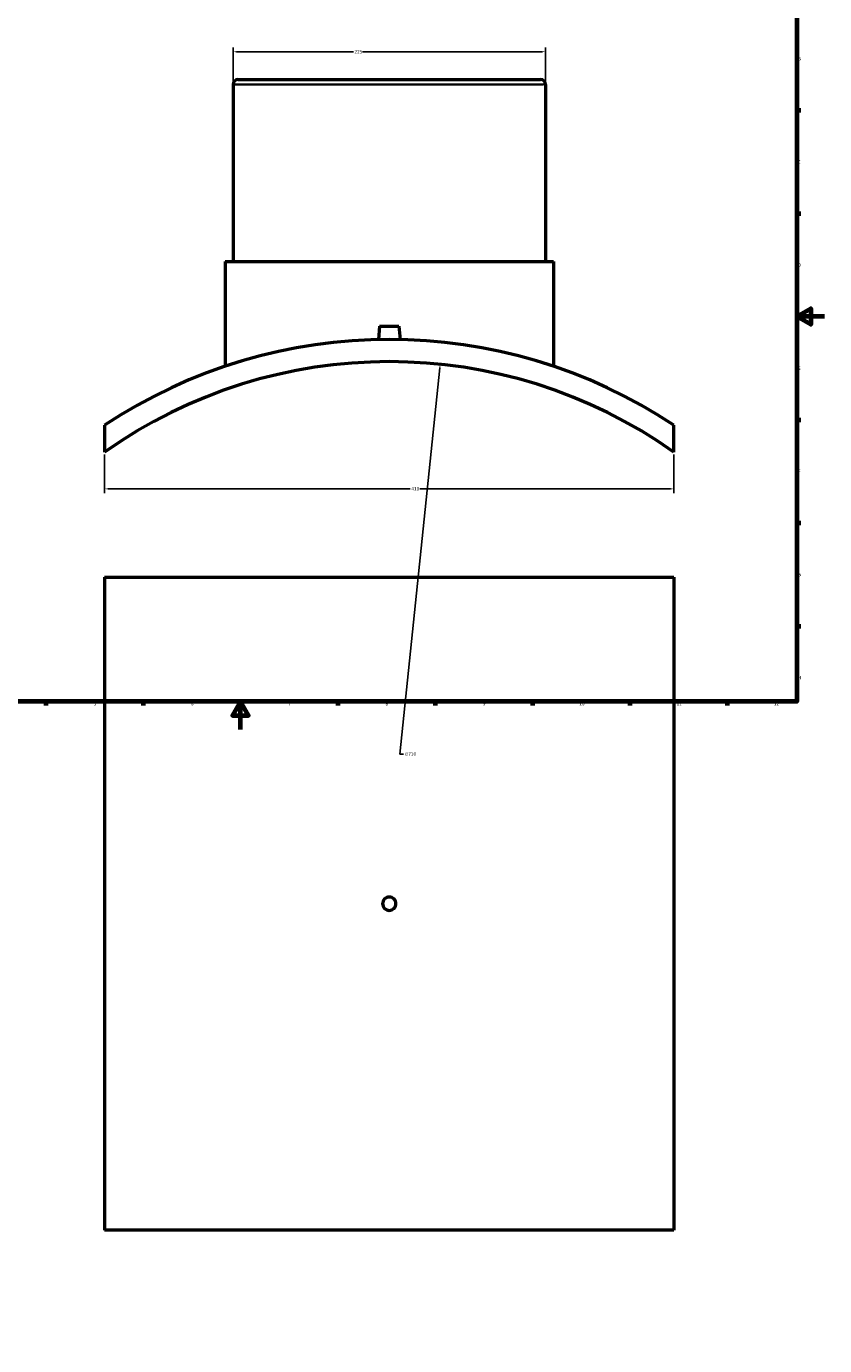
# Model space of a CAD drawing. Header units: millimetres. Extents: x -309 to 1504, y -444 to 1066.
# Tile 2 of 5: x 266 to 841, y -444 to 506. Entities that reach past the tile are written whole.
import ezdxf

# ---------------------------------------------------------------- set-up
doc = ezdxf.new("R2010")
doc.units = ezdxf.units.MM
for name, color, linetype, lineweight in [('Border (ANSI)', 7, 'Continuous', 70), ('Dimension (ANSI)', 7, 'Continuous', 25), ('Visible (ANSI)', 7, 'Continuous', 50), ('Visible Narrow (ANSI)', 7, 'Continuous', 35)]:
    doc.layers.add(name, color=color, linetype=linetype, lineweight=lineweight)
doc.styles.add('Note Text (ANSI)', font='tahoma.ttf')
doc.dimstyles.new('Default - mm (ANSI)', dxfattribs={"dimtxt": 2.4, "dimasz": 2.5, "dimexe": 3.175, "dimexo": 1.6002, "dimgap": 0.8, "dimtad": 0, "dimtoh": 1, "dimdec": 0, "dimrnd": 1e-08, "dimzin": 4, "dimdsep": 46, "dimtxsty": 'Note Text (ANSI)', "dimcen": 0.09, "dimdle": 10, "dimclrd": 256, "dimclre": 256, "dimclrt": 5, "dimadec": 1, "dimazin": 1, "dimtfac": 1.27, "dimtofl": 0, "dimtmove": 0, "dimatfit": 3, "dimfxl": 1, "dimtolj": 1, "dimtzin": 4, "dimlwd": -1, "dimlwe": -1, "dimarcsym": 0})

# ---------------------------------------------------------------- blocks, each defined once
blk = doc.blocks.new('Borders Default Border')
at = {"layer": 'Border (ANSI)'}
for p, q in [((821, 445.5), (823.8, 445.5)), ((821, 371.25), (823.8, 371.25)), ((821, 222.75), (823.8, 222.75)), ((821, 148.5), (823.8, 148.5)), ((821, 74.25), (823.8, 74.25)), ((280.33, 20), (280.33, 17.2)), ((350.42, 20), (350.42, 17.2)), ((490.58, 20), (490.58, 17.2)), ((560.67, 20), (560.67, 17.2)), ((630.75, 20), (630.75, 17.2)), ((700.83, 20), (700.83, 17.2)), ((770.92, 20), (770.92, 17.2))]:
    blk.add_line(p, q, dxfattribs=at)
at = {"layer": 'Border (ANSI)', "flags": 128}
for points in [[(20, 20), (20, 574), (821, 574), (821, 20), (20, 20)], [(841, 297), (821, 297), (831, 302.77), (831, 291.23), (821, 297)], [(420.5, 0), (420.5, 20), (414.73, 10), (426.27, 10), (420.5, 20)]]:
    blk.add_lwpolyline(points, dxfattribs=at)
at = {"layer": 'Border (ANSI)', "color": 5, "true_color": 0x0000ff, "char_height": 2.4, "attachment_point": 7, "style": 'Note Text (ANSI)'}
for s, insert in [('B', (821.87, 481.43)), ('C', (821.71, 407.13)), ('D', (821.72, 332.93)), ('E', (821.91, 258.68)), ('F', (821.98, 184.43)), ('G', (821.6, 110.13)), ('H', (821.73, 35.93)), ('5', (314.67, 17.15)), ('6', (384.69, 17.15)), ('7', (454.8, 17.2)), ('8', (524.84, 17.15)), ('9', (594.92, 17.15)), ('10', (664.35, 17.15)), ('11', (734.43, 17.2)), ('12', (804.52, 17.2))]:
    blk.add_mtext(s, dxfattribs=dict(at, insert=insert))
blk = doc.blocks.new('*D7')
at = {"layer": 'Defpoints', "color": 0, "transparency": 16777216}
for p in [(322.53, 199.43), (732.53, 199.43), (732.53, 173.04)]:
    blk.add_point(p, dxfattribs=at)
at = {"layer": 'Dimension (ANSI)', "transparency": 16777216}
for p, q in [((322.53, 197.83), (322.53, 169.86)), ((732.53, 197.83), (732.53, 169.86)), ((325.03, 173.04), (542.63, 173.04)), ((730.03, 173.04), (549.44, 173.04))]:
    blk.add_line(p, q, dxfattribs=at)
for points in [[(325.03, 173.46), (325.03, 172.62), (322.53, 173.04)], [(730.03, 173.46), (730.03, 172.62), (732.53, 173.04)]]:
    blk.add_solid(points, dxfattribs=at)
at = {"layer": 'Dimension (ANSI)', "color": 5, "transparency": 16777216, "insert": (543.43, 174.29), "char_height": 2.4, "attachment_point": 1, "style": 'Note Text (ANSI)'}
blk.add_mtext('\\A1;410', dxfattribs=at)
blk = doc.blocks.new('*D8')
at = {"layer": 'Defpoints', "color": 0, "transparency": 16777216}
for p in [(640.03, 487.61), (415.03, 464.05), (640.03, 464.05)]:
    blk.add_point(p, dxfattribs=at)
at = {"layer": 'Dimension (ANSI)', "transparency": 16777216}
for p, q in [((415.03, 465.65), (415.03, 490.79)), ((417.53, 487.61), (501.7, 487.61)), ((637.53, 487.61), (508.36, 487.61)), ((640.03, 465.65), (640.03, 490.79))]:
    blk.add_line(p, q, dxfattribs=at)
for points in [[(417.53, 488.03), (417.53, 487.19), (415.03, 487.61)], [(637.53, 488.03), (637.53, 487.19), (640.03, 487.61)]]:
    blk.add_solid(points, dxfattribs=at)
at = {"layer": 'Dimension (ANSI)', "color": 5, "transparency": 16777216, "insert": (502.5, 488.86), "char_height": 2.4, "attachment_point": 1, "style": 'Note Text (ANSI)'}
blk.add_mtext('\\A1;225', dxfattribs=at)
blk = doc.blocks.new('*D9')
at = {"layer": 'Defpoints', "color": 0, "transparency": 16777216}
for p in [(564.14, 262.71), (490.92, -443.5)]:
    blk.add_point(p, dxfattribs=at)
at = {"layer": 'Dimension (ANSI)', "transparency": 16777216}
for p, q in [((535.05, -17.89), (563.88, 260.22)), ((537.82, -17.89), (535.05, -17.89))]:
    blk.add_line(p, q, dxfattribs=at)
blk.add_solid([(563.47, 260.27), (564.3, 260.18), (564.14, 262.71)], dxfattribs=at)
at = {"layer": 'Dimension (ANSI)', "color": 5, "transparency": 16777216, "insert": (538.62, -16.6), "char_height": 2.4, "attachment_point": 1, "style": 'Note Text (ANSI)'}
blk.add_mtext('\\A1;∅710', dxfattribs=at)

msp = doc.modelspace()

# ---------------------------------------------------------------- linework, layer by layer
at = {"layer": 'Visible (ANSI)'}
for p, q in [((418.58, 467.6), (636.48, 467.6)), ((415.03, 464.05), (415.03, 336.7)), ((640.03, 464.05), (640.03, 336.7)), ((409.41, 336.7), (645.66, 336.7)), ((409.41, 336.7), (409.41, 261.3)), ((645.66, 336.7), (645.66, 261.3)), ((520.53, 290.2), (519.68, 280.52)), ((520.53, 290.2), (534.53, 290.2)), ((534.53, 290.2), (535.38, 280.52)), ((322.53, 218.82), (322.53, 199.43)), ((732.53, 199.43), (732.53, 218.82)), ((322.53, 109.53), (732.53, 109.53)), ((322.53, 109.53), (322.53, -360.47)), ((732.53, 109.53), (732.53, -360.47)), ((732.53, -360.47), (322.53, -360.47))]:
    msp.add_line(p, q, dxfattribs=at)
for centre, radius, start, end in [((418.58, 464.05), 3.55, 90, 180), ((636.48, 464.05), 3.55, 0, 90), ((527.53, -90.4), 371, 56.45714, 123.54286), ((527.53, -90.4), 355, 54.72757, 125.27243)]:
    msp.add_arc(centre, radius, start, end, dxfattribs=at)
msp.add_open_spline([(532.33, -125.47), (532.33, -126.07), (532.21, -126.72), (531.72, -127.9), (531.35, -128.44), (530.5, -129.29), (529.96, -129.66), (528.78, -130.15), (528.13, -130.27), (526.93, -130.27), (526.29, -130.15), (525.1, -129.66), (524.56, -129.29), (523.71, -128.44), (523.34, -127.9), (522.85, -126.72), (522.73, -126.07), (522.73, -124.87), (522.85, -124.23), (523.34, -123.04), (523.71, -122.5), (524.56, -121.65), (525.1, -121.28), (526.29, -120.79), (526.93, -120.67), (528.13, -120.67), (528.78, -120.79), (529.96, -121.28), (530.5, -121.65), (531.35, -122.5), (531.72, -123.04), (532.21, -124.23), (532.33, -124.87), (532.33, -125.47)], degree=3, knots=[0, 0, 0, 0, 0.180812, 0.180812, 0.361624, 0.361624, 0.542436, 0.542436, 0.723248, 0.723248, 0.90406, 0.90406, 1.084872, 1.084872, 1.265684, 1.265684, 1.446496, 1.446496, 1.627308, 1.627308, 1.80812, 1.80812, 1.988932, 1.988932, 2.169744, 2.169744, 2.350556, 2.350556, 2.531368, 2.531368, 2.71218, 2.71218, 2.892992, 2.892992, 2.892992, 2.892992], dxfattribs=at)
at = {"layer": 'Visible Narrow (ANSI)'}
msp.add_line((638.65, 464.05), (416.42, 464.05), dxfattribs=at)

# ---------------------------------------------------------------- block references
msp.add_blockref('Borders Default Border', (0, 0))

# ---------------------------------------------------------------- dimensions: what is measured, and where the dimension line sits
at = {"layer": 'Dimension (ANSI)'}
for base, p1, p2, picture, middle in [((640.03, 487.61), (415.03, 464.05), (640.03, 464.05), '*D8', (505.03, 487.61)), ((732.53, 173.04), (322.53, 199.43), (732.53, 199.43), '*D7', (546.03, 173.04))]:
    dim = msp.add_linear_dim(base=base, p1=p1, p2=p2, angle=180, dimstyle='Default - mm (ANSI)', override={"dimgap": 0.8, "dimtoh": 0, "dimdec": 0, "dimtol": 0, "dimlim": 0, "dimtp": 0, "dimtm": 0, "dimtdec": 2, "dimatfit": 1}, dxfattribs=at)
    dim.commit()
    dim.dimension.update_dxf_attribs({"geometry": picture, "text_midpoint": middle, "dimtype": 160})
dim = msp.add_diameter_dim_2p(p1=(490.92, -443.5), p2=(564.14, 262.71), dimstyle='Default - mm (ANSI)', override={"dimgap": 0.8, "dimtih": 1, "dimdec": 0, "dimlfac": 1, "dimtol": 0, "dimlim": 0, "dimtp": 0, "dimtm": 0, "dimtdec": 2}, dxfattribs=at)
dim.commit()
dim.dimension.update_dxf_attribs({"geometry": '*D9', "text_midpoint": (542.5, -17.89), "dimtype": 163})

doc.saveas('drawing.dxf')
